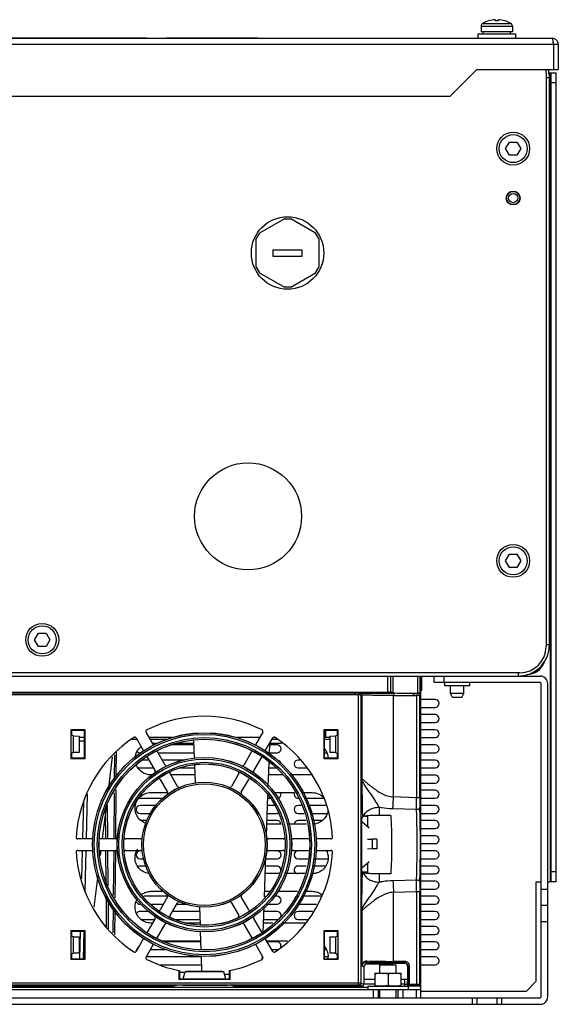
# Model space of a CAD drawing. Header units: millimetres. Extents: x 44 to 359, y 126 to 425.
# Tile 2 of 2: x 195 to 359, y 126 to 425. Entities that reach past the tile are written whole.
import ezdxf

# ---------------------------------------------------------------- set-up
doc = ezdxf.new("R2010")
doc.units = ezdxf.units.MM
doc.header["$LTSCALE"] = 36.154598
doc.layers.get('0').update_dxf_attribs({"linetype": 'CONTINUOUS'})

msp = doc.modelspace()

# ---------------------------------------------------------------- linework, layer by layer
at = {"color": 7, "linetype": 'Continuous'}
for p, q in [((339.48, 425.16), (339.48, 424.85)), ((340.47, 424.85), (340.47, 425.16)), ((335.23, 423.19), (335.23, 421.49)), ((335.23, 423.19), (344.73, 423.19)), ((335.8, 424.09), (335.84, 424.09)), ((344.12, 424.09), (344.16, 424.09)), ((344.23, 424.05), (344.23, 424.05)), ((344.23, 424.05), (344.23, 424.05)), ((344.73, 423.19), (344.73, 421.49)), ((356.88, 419.49), (45.48, 419.49)), ((188.68, 419.69), (233.68, 419.69)), ((229.68, 419.69), (229.68, 419.49)), ((233.68, 419.69), (233.68, 419.49)), ((239.68, 419.49), (239.68, 419.69)), ((239.68, 419.69), (267.48, 419.69)), ((267.48, 419.69), (267.48, 419.49)), ((334.23, 420.89), (334.23, 419.49)), ((334.23, 420.89), (345.73, 420.89)), ((344.73, 421.49), (335.23, 421.49)), ((335.83, 420.89), (335.83, 421.49)), ((344.12, 420.89), (344.12, 421.49)), ((345.73, 420.89), (345.73, 419.49)), ((43.68, 417.69), (358.68, 417.69)), ((357.18, 417.69), (357.18, 409.99)), ((358.68, 417.69), (358.68, 409.99)), ((325.88, 401.89), (333.98, 409.99)), ((333.98, 409.99), (358.68, 409.99)), ((354.98, 408.99), (354.98, 234.79)), ((355.98, 407.49), (354.98, 407.49)), ((355.58, 408.99), (357.98, 408.99)), ((355.98, 235.29), (355.98, 407.49)), ((356.18, 408.99), (356.18, 163.29)), ((356.48, 163.29), (356.48, 408.99)), ((357.98, 163.29), (357.98, 408.99)), ((357.98, 405.99), (356.48, 405.99)), ((110.38, 401.89), (325.88, 401.89)), ((342.67, 385.99), (343.82, 387.99)), ((343.82, 383.99), (342.67, 385.99)), ((343.82, 387.99), (346.13, 387.99)), ((346.13, 387.99), (347.29, 385.99)), ((347.29, 385.99), (346.13, 383.99)), ((346.13, 383.99), (343.82, 383.99)), ((275.5, 364.7), (267.96, 360.34)), ((275.5, 364.7), (277.46, 364.7)), ((285, 360.34), (277.46, 364.7)), ((267.96, 360.34), (266.98, 358.65)), ((285.98, 358.65), (285, 360.34)), ((266.98, 349.94), (266.98, 358.65)), ((285.98, 358.65), (285.98, 349.94)), ((272.01, 355.29), (272.01, 353.29)), ((272.01, 355.29), (280.95, 355.29)), ((272.01, 353.29), (280.95, 353.29)), ((280.95, 353.29), (280.95, 355.29)), ((266.98, 349.94), (267.96, 348.24)), ((285, 348.24), (285.98, 349.94)), ((267.96, 348.24), (275.5, 343.89)), ((277.46, 343.89), (285, 348.24)), ((277.46, 343.89), (275.5, 343.89)), ((342.67, 260.79), (343.82, 262.79)), ((343.82, 258.79), (342.67, 260.79)), ((343.82, 262.79), (346.13, 262.79)), ((346.13, 262.79), (347.29, 260.79)), ((347.29, 260.79), (346.13, 258.79)), ((346.13, 258.79), (343.82, 258.79)), ((199.67, 236.79), (200.82, 238.79)), ((200.82, 234.79), (199.67, 236.79)), ((200.82, 238.79), (203.13, 238.79)), ((203.13, 238.79), (204.29, 236.79)), ((204.29, 236.79), (203.13, 234.79)), ((203.13, 234.79), (200.82, 234.79)), ((355.98, 235.29), (354.98, 235.29)), ((50.78, 225.79), (353.18, 225.79)), ((346.98, 226.79), (56.98, 226.79)), ((306.81, 225.79), (306.81, 220.87)), ((307.81, 220.86), (307.81, 225.79)), ((308.48, 225.79), (308.48, 220.69)), ((316.01, 220.61), (316.01, 225.79)), ((316.77, 220.6), (316.77, 225.79)), ((316.98, 128.09), (316.98, 225.79)), ((317.28, 221.39), (317.28, 225.79)), ((320.98, 223.79), (320.98, 225.79)), ((323.98, 223.79), (323.98, 225.79)), ((346.48, 226.79), (346.48, 225.79)), ((317.28, 221.39), (316.98, 221.39)), ((353.18, 223.79), (320.98, 223.79)), ((324.18, 222.79), (324.18, 223.79)), ((331.78, 222.79), (324.18, 222.79)), ((325.98, 220.5), (325.98, 222.79)), ((329.98, 220.5), (329.98, 222.79)), ((331.78, 222.79), (331.78, 223.79)), ((353.48, 128.39), (353.48, 223.49)), ((355.48, 128.39), (355.48, 223.49)), ((97.15, 220.87), (306.81, 220.87)), ((297.86, 220.13), (106.09, 220.13)), ((107.02, 220.71), (296.94, 220.71)), ((296.94, 220.13), (296.94, 220.71)), ((297.86, 220.13), (297.86, 132.01)), ((298.98, 220.06), (298.86, 220.12)), ((298.86, 132.5), (298.86, 220.12)), ((298.98, 220.06), (298.98, 194.58)), ((308.48, 220.69), (307.81, 220.86)), ((308.62, 219.89), (315.64, 219.88)), ((308.63, 189.06), (308.63, 219.89)), ((308.88, 219.89), (308.88, 220.59)), ((314.69, 220.59), (314.88, 220.49)), ((314.69, 219.88), (314.69, 220.59)), ((314.88, 220.49), (316.98, 220.49)), ((315.64, 219.88), (315.64, 188.83)), ((316.98, 219.68), (316.6, 219.87)), ((316.6, 188.83), (316.6, 219.87)), ((316.98, 220.49), (316.77, 220.6)), ((321.28, 218.69), (316.98, 218.69)), ((329.98, 220.5), (325.98, 220.5)), ((326.57, 219.29), (325.98, 220.5)), ((329.39, 219.29), (326.57, 219.29)), ((329.39, 219.29), (329.98, 220.5)), ((316.98, 216.29), (321.28, 216.29)), ((321.28, 214.09), (316.98, 214.09)), ((215, 209.42), (210.66, 209.42)), ((210.66, 209.42), (210.83, 209.24)), ((210.66, 209.42), (210.66, 200.77)), ((215, 209.42), (214.83, 209.24)), ((215, 200.77), (215, 209.42)), ((291.8, 209.42), (287.46, 209.42)), ((287.46, 209.42), (287.63, 209.24)), ((287.46, 209.42), (287.46, 200.77)), ((291.8, 209.42), (291.63, 209.24)), ((291.8, 200.77), (291.8, 209.42)), ((316.98, 211.69), (321.28, 211.69)), ((321.28, 209.49), (316.98, 209.49)), ((214.83, 209.24), (210.83, 209.24)), ((210.83, 209.24), (210.83, 208.33)), ((211.48, 207.59), (210.87, 207.83)), ((211.48, 207.59), (213.17, 207.58)), ((211.48, 202.59), (211.48, 207.59)), ((213.17, 207.58), (213.17, 202.6)), ((214.83, 207.09), (213.17, 207.09)), ((214.83, 200.95), (214.83, 209.24)), ((229.16, 206.6), (230.73, 206.6)), ((230.37, 207.09), (229.7, 207.09)), ((230.5, 207), (232.73, 203.12)), ((235.77, 204.87), (233.53, 208.75)), ((241.41, 207.09), (234.48, 207.09)), ((234.77, 206.6), (239.92, 206.6)), ((267.97, 207.09), (261.05, 207.09)), ((268.93, 208.75), (266.69, 204.87)), ((269.72, 203.12), (271.96, 207)), ((271.73, 206.6), (273.3, 206.6)), ((272.75, 207.09), (272.08, 207.09)), ((291.63, 209.24), (287.63, 209.24)), ((287.63, 209.24), (287.63, 200.95)), ((289.29, 207.09), (287.63, 207.09)), ((287.63, 206.6), (289.29, 206.6)), ((288, 209.24), (288.02, 207.09)), ((289.29, 207.58), (290.98, 207.59)), ((289.29, 207.58), (289.29, 202.6)), ((290.98, 207.59), (291.58, 207.83)), ((290.98, 207.59), (290.98, 202.59)), ((291.63, 208.33), (291.63, 209.24)), ((316.98, 207.09), (321.28, 207.09)), ((213.17, 206.12), (214.81, 206.12)), ((235.47, 205.39), (237.01, 205.39)), ((247.99, 204.89), (241.02, 204.89)), ((242.84, 205.39), (247.97, 205.39)), ((247.95, 206.13), (248.13, 200.87)), ((270.98, 205.31), (270.87, 202.09)), ((273.28, 204.89), (270.97, 204.89)), ((270.99, 205.39), (274.63, 205.39)), ((321.28, 204.89), (316.98, 204.89)), ((210.66, 200.77), (210.83, 200.95)), ((210.66, 200.77), (215, 200.77)), ((210.83, 201.85), (210.83, 200.95)), ((210.83, 200.95), (214.83, 200.95)), ((211.48, 202.59), (210.87, 202.35)), ((213.17, 202.6), (211.48, 202.59)), ((215, 200.77), (214.83, 200.95)), ((223.26, 201.25), (222.03, 191.18)), ((223.93, 201.86), (223.87, 194.36)), ((224.44, 202.7), (224.37, 195.24)), ((233.74, 201.39), (236.26, 197.02)), ((239.29, 198.77), (236.77, 203.14)), ((237.14, 202.49), (248.07, 202.49)), ((265.69, 203.14), (263.17, 198.77)), ((266.2, 197.02), (268.72, 201.39)), ((270.88, 202.49), (273.28, 202.49)), ((287.46, 200.77), (287.63, 200.95)), ((287.46, 200.77), (291.8, 200.77)), ((287.63, 202.49), (288.16, 202.49)), ((287.63, 200.95), (291.63, 200.95)), ((290.98, 202.59), (289.29, 202.6)), ((290.98, 202.59), (291.58, 202.35)), ((291.63, 200.95), (291.63, 201.85)), ((291.8, 200.77), (291.63, 200.95)), ((316.98, 202.49), (321.28, 202.49)), ((231.68, 197.89), (235.76, 197.89)), ((234.37, 200.29), (232.52, 200.29)), ((245.05, 200.29), (238.41, 200.29)), ((243.77, 197.89), (248.23, 197.89)), ((248.2, 198.88), (248.4, 193.21)), ((270.78, 199.53), (270.52, 192.2)), ((270.72, 197.89), (273.28, 197.89)), ((280.24, 200.29), (279.68, 200.29)), ((279.68, 197.89), (282.27, 197.89)), ((321.28, 200.29), (316.98, 200.29)), ((316.98, 197.89), (321.28, 197.89)), ((235.54, 195.79), (234.98, 195.79)), ((237.77, 194.41), (240.03, 190.49)), ((243.06, 192.24), (240.8, 196.16)), ((248.31, 195.79), (241.01, 195.79)), ((261.66, 196.16), (259.4, 192.24)), ((262.43, 190.49), (264.69, 194.41)), ((274.92, 195.79), (270.65, 195.79)), ((283.98, 195.79), (277.76, 195.79)), ((321.28, 195.69), (316.98, 195.69)), ((316.98, 193.29), (321.28, 193.29)), ((215.65, 190.04), (215.31, 176.34)), ((223.83, 190.36), (223.71, 176.35)), ((224.34, 191.24), (224.21, 176.34)), ((231.68, 188.69), (238.78, 188.69)), ((234.98, 190.4), (240.03, 190.4)), ((270.43, 189.51), (270, 177.14)), ((270.4, 188.69), (271.24, 188.69)), ((272.34, 190.4), (278.6, 190.4)), ((280.88, 190.4), (283.98, 190.4)), ((281.86, 188.69), (287.59, 188.69)), ((315.64, 188.83), (308.63, 189.06)), ((316.6, 188.83), (315.64, 188.83)), ((321.28, 191.09), (316.98, 191.09)), ((316.98, 188.69), (321.28, 188.69)), ((214.33, 176.34), (214.62, 187.59)), ((221.42, 186.18), (220.21, 176.34)), ((221.72, 186.7), (221.81, 176.34)), ((236.66, 186.49), (231.68, 186.49)), ((272.54, 186.49), (270.33, 186.49)), ((280.86, 186.49), (279.68, 186.49)), ((288.49, 186.49), (283.03, 186.49)), ((315.64, 185.26), (308.45, 185.45)), ((321.28, 186.49), (316.98, 186.49)), ((221.31, 176.34), (221.24, 184.71)), ((231.68, 184.09), (234.85, 184.09)), ((270.24, 184.09), (273.28, 184.09)), ((279.68, 184.09), (281.52, 184.09)), ((283.54, 184.09), (288.6, 184.09)), ((299.07, 182.59), (299.21, 182.95)), ((299.07, 166.59), (299.07, 182.59)), ((300.03, 183.24), (300.73, 183.24)), ((300.73, 183.24), (300.73, 180.18)), ((307.8, 183.49), (304.29, 183.49)), ((316.98, 184.09), (321.28, 184.09)), ((233.82, 181.89), (231.97, 181.89)), ((274.56, 180.79), (270.13, 180.79)), ((273.28, 181.89), (270.16, 181.89)), ((282.23, 180.79), (276.58, 180.79)), ((281.99, 181.89), (279.68, 181.89)), ((286.99, 181.89), (284.01, 181.89)), ((299.07, 181.59), (301.24, 179.74)), ((321.28, 181.89), (316.98, 181.89)), ((316.98, 179.49), (321.28, 179.49)), ((321.28, 177.29), (316.98, 177.29)), ((217.27, 176.34), (212.79, 176.34)), ((224.32, 176.34), (219.28, 176.34)), ((231.86, 176.34), (227.33, 176.34)), ((275.12, 176.34), (270.6, 176.34)), ((283.18, 176.34), (278.13, 176.34)), ((289.66, 176.34), (285.18, 176.34)), ((300.73, 176.24), (302.13, 176.21)), ((303.59, 176.21), (302.13, 176.21)), ((302.13, 176.21), (302.13, 173.28)), ((303.59, 176.21), (303.59, 173.28)), ((316.98, 174.89), (321.28, 174.89)), ((212.79, 172.84), (217.27, 172.84)), ((214.03, 164.3), (214.25, 172.84)), ((215.22, 172.84), (214.92, 160.42)), ((219.28, 172.84), (224.32, 172.84)), ((219.78, 172.78), (219.6, 171.33)), ((221.43, 162.99), (221.34, 172.84)), ((221.84, 172.84), (221.93, 162.11)), ((223.68, 172.85), (223.56, 159.29)), ((224.18, 172.84), (224.05, 158.44)), ((227.33, 172.84), (231.86, 172.84)), ((232.2, 172.69), (231.68, 172.69)), ((269.8, 171.33), (269.35, 158.59)), ((273.28, 172.69), (270.26, 172.69)), ((270.6, 172.84), (275.12, 172.84)), ((278.13, 172.84), (283.18, 172.84)), ((283.18, 172.69), (279.68, 172.69)), ((285.18, 172.84), (289.66, 172.84)), ((288.1, 172.69), (285.18, 172.69)), ((302.13, 173.28), (300.73, 173.24)), ((303.59, 173.28), (302.13, 173.28)), ((303.63, 173.24), (303.59, 173.28)), ((321.28, 172.69), (316.98, 172.69)), ((231.68, 170.29), (232.96, 170.29)), ((233.59, 168.09), (231.68, 168.09)), ((273.28, 168.09), (269.68, 168.09)), ((269.76, 170.29), (273.28, 170.29)), ((279.68, 170.29), (282.63, 170.29)), ((282.16, 168.09), (279.68, 168.09)), ((287.98, 168.09), (284.18, 168.09)), ((284.64, 170.29), (288.69, 170.29)), ((299.07, 167.59), (301.24, 169.44)), ((300.73, 169), (300.73, 166.24)), ((316.98, 170.29), (321.28, 170.29)), ((321.28, 168.09), (316.98, 168.09)), ((218.86, 165.33), (217.68, 155.64)), ((273.85, 165.78), (269.6, 165.78)), ((281.67, 165.78), (275.88, 165.78)), ((299.07, 166.59), (299.21, 166.24)), ((300.73, 166.24), (299.21, 166.24)), ((307.8, 165.69), (304.29, 165.69)), ((316.98, 165.69), (321.28, 165.69)), ((357.98, 166.29), (356.48, 166.29)), ((308.45, 163.74), (315.64, 163.92)), ((321.28, 163.49), (316.98, 163.49)), ((351.98, 163.29), (353.48, 163.29)), ((351.98, 133.09), (351.98, 163.29)), ((355.48, 163.29), (356.18, 163.29)), ((357.98, 163.29), (356.48, 163.29)), ((221.54, 149.5), (221.46, 158.99)), ((240.09, 158.89), (232.8, 158.89)), ((234.98, 160.41), (238.87, 160.41)), ((240.03, 158.69), (237.77, 154.77)), ((264.69, 154.77), (262.43, 158.69)), ((269.66, 158.89), (269.36, 158.89)), ((269.41, 160.41), (271.16, 160.41)), ((273.28, 158.89), (272.44, 158.89)), ((273.52, 160.41), (279.54, 160.41)), ((286.66, 158.89), (280.94, 158.89)), ((281.81, 160.41), (283.98, 160.41)), ((308.63, 160.12), (315.64, 160.36)), ((308.63, 139.14), (308.63, 160.12)), ((315.64, 160.36), (316.6, 160.36)), ((315.64, 160.36), (315.64, 132.26)), ((316.6, 132.25), (316.6, 160.36)), ((316.98, 161.09), (321.28, 161.09)), ((321.28, 158.89), (316.98, 158.89)), ((353.48, 161.09), (355.48, 161.09)), ((221.97, 158.11), (222.05, 149.04)), ((235.18, 156.49), (238.76, 156.49)), ((240.8, 153.02), (243.06, 156.94)), ((242.8, 156.49), (246.33, 156.49)), ((249.71, 155.66), (249.9, 150.19)), ((259.4, 156.94), (261.66, 153.02)), ((269.25, 155.72), (268.98, 148.03)), ((270.03, 156.49), (273.28, 156.49)), ((279.68, 156.49), (285.27, 156.49)), ((316.98, 156.49), (321.28, 156.49)), ((353.48, 156.24), (355.48, 156.24)), ((223.53, 155.41), (223.46, 147.76)), ((224.02, 154.56), (223.96, 147.31)), ((234.64, 154.29), (231.68, 154.29)), ((249.76, 154.29), (241.53, 154.29)), ((273.28, 154.29), (269.2, 154.29)), ((284, 154.29), (279.68, 154.29)), ((298.98, 154.6), (298.98, 137.91)), ((321.28, 154.29), (316.98, 154.29)), ((231.95, 151.89), (236.1, 151.89)), ((236.26, 152.17), (233.74, 147.8)), ((235.46, 150.78), (234.98, 150.78)), ((236.77, 146.05), (239.29, 150.42)), ((242.16, 151.89), (249.84, 151.89)), ((249.88, 150.78), (245.75, 150.78)), ((263.17, 150.42), (265.69, 146.05)), ((268.72, 147.8), (266.2, 152.17)), ((272.02, 150.78), (269.08, 150.78)), ((269.12, 151.89), (273.28, 151.89)), ((281.97, 150.78), (274.96, 150.78)), ((279.68, 151.89), (282.62, 151.89)), ((316.98, 151.89), (321.28, 151.89)), ((321.28, 149.69), (316.98, 149.69)), ((353.48, 151.24), (355.48, 151.24)), ((215, 148.42), (210.66, 148.42)), ((210.66, 148.42), (210.83, 148.24)), ((210.66, 148.42), (210.66, 139.77)), ((214.83, 148.24), (210.83, 148.24)), ((210.83, 148.24), (210.83, 147.33)), ((211.48, 146.59), (210.87, 146.83)), ((211.48, 146.59), (213.17, 146.58)), ((211.48, 141.59), (211.48, 146.59)), ((213.17, 146.58), (213.17, 141.6)), ((213.42, 139.95), (213.63, 148.24)), ((214.61, 148.25), (214.4, 139.96)), ((215, 148.42), (214.83, 148.24)), ((214.83, 139.95), (214.83, 148.24)), ((215, 139.77), (215, 148.42)), ((249.97, 148.19), (250.16, 142.68)), ((291.8, 148.42), (287.46, 148.42)), ((287.46, 148.42), (287.63, 148.24)), ((287.46, 148.42), (287.46, 139.77)), ((291.63, 148.24), (287.63, 148.24)), ((287.63, 148.24), (287.63, 139.95)), ((289.29, 146.58), (290.98, 146.59)), ((289.29, 146.58), (289.29, 141.6)), ((290.98, 146.59), (291.58, 146.83)), ((290.98, 146.59), (290.98, 141.59)), ((291.8, 148.42), (291.63, 148.24)), ((291.63, 147.33), (291.63, 148.24)), ((291.8, 139.77), (291.8, 148.42)), ((316.98, 147.29), (321.28, 147.29)), ((232.73, 146.06), (230.5, 142.18)), ((233.53, 140.43), (235.77, 144.31)), ((238.31, 145.41), (250.07, 145.41)), ((250.08, 145.09), (239.08, 145.09)), ((266.69, 144.31), (268.93, 140.43)), ((271.96, 142.18), (269.72, 146.06)), ((270.1, 145.41), (276.41, 145.41)), ((273.28, 145.09), (270.28, 145.09)), ((321.28, 145.09), (316.98, 145.09)), ((210.83, 140.85), (210.83, 139.95)), ((211.48, 141.59), (210.87, 141.35)), ((213.17, 141.6), (211.48, 141.59)), ((234.83, 142.69), (239.67, 142.69)), ((249.95, 142.69), (250.16, 142.69)), ((250.23, 140.67), (250.39, 136.09)), ((268.73, 140.78), (268.69, 139.74)), ((271.67, 142.69), (273.28, 142.69)), ((287.63, 142.69), (288.12, 142.69)), ((290.98, 141.59), (289.29, 141.6)), ((290.98, 141.59), (291.58, 141.35)), ((291.63, 139.95), (291.63, 140.85)), ((316.98, 142.69), (321.28, 142.69)), ((210.66, 139.77), (210.83, 139.95)), ((210.66, 139.77), (215, 139.77)), ((210.83, 139.95), (214.83, 139.95)), ((215, 139.77), (214.83, 139.95)), ((250.24, 140.49), (233.53, 140.49)), ((237.56, 138.09), (250.32, 138.09)), ((268.93, 140.49), (268.72, 140.49)), ((287.46, 139.77), (287.63, 139.95)), ((287.46, 139.77), (291.8, 139.77)), ((288.8, 140.49), (287.63, 140.49)), ((287.63, 139.95), (291.63, 139.95)), ((291.8, 139.77), (291.63, 139.95)), ((299.67, 137.39), (298.98, 137.91)), ((300.17, 138.77), (300.67, 138.39)), ((300.67, 138.39), (308.29, 138.39)), ((304.48, 138.09), (309.48, 138.09)), ((304.48, 135.59), (304.48, 138.09)), ((308.29, 138.39), (308.98, 138.59)), ((312.02, 138.64), (308.61, 138.64)), ((312.04, 139.14), (308.63, 139.14)), ((308.98, 138.59), (311.98, 138.59)), ((309.48, 135.59), (309.48, 138.09)), ((311.98, 138.59), (312.02, 138.64)), ((312.98, 137.59), (313.02, 137.64)), ((312.98, 133.59), (312.98, 137.59)), ((313.02, 137.64), (313.54, 137.64)), ((313.02, 137.64), (313.02, 132.26)), ((313.54, 132.26), (313.54, 137.64)), ((321.28, 140.49), (316.98, 140.49)), ((316.98, 138.09), (321.28, 138.09)), ((243.53, 133.59), (243.53, 136.36)), ((243.7, 136.27), (243.7, 133.98)), ((245.27, 135.77), (243.7, 135.77)), ((244.73, 133.83), (245.34, 136)), ((245.34, 136), (245.8, 136.09)), ((257.12, 136), (245.34, 136)), ((256.65, 136.09), (245.8, 136.09)), ((257.12, 136), (256.65, 136.09)), ((257.72, 133.83), (257.12, 136)), ((258.75, 135.19), (257.34, 135.19)), ((258.75, 136.27), (258.75, 133.98)), ((258.93, 136.36), (258.93, 133.59)), ((299.67, 137.39), (299.67, 132.09)), ((302.98, 135.59), (310.98, 135.59)), ((302.98, 135.59), (302.98, 131.59)), ((306.98, 135.43), (306.98, 131.76)), ((310.98, 131.59), (310.98, 135.59)), ((297.86, 132.51), (106.09, 132.51)), ((106.09, 132.01), (297.86, 132.01)), ((241.81, 131.59), (162.15, 131.59)), ((243.23, 131.88), (241.81, 131.59)), ((244.23, 131.88), (243.23, 131.88)), ((243.53, 133.59), (244.73, 133.83)), ((258.93, 133.59), (243.53, 133.59)), ((243.7, 133.98), (244.23, 133.88)), ((244.23, 133.88), (244.23, 133.73)), ((244.72, 131.78), (244.23, 131.88)), ((257.74, 131.78), (244.72, 131.78)), ((244.73, 133.83), (257.72, 133.83)), ((257.72, 133.83), (258.93, 133.59)), ((257.74, 131.78), (258.23, 131.88)), ((258.23, 133.88), (258.75, 133.98)), ((258.23, 133.88), (258.23, 133.73)), ((259.23, 131.88), (258.23, 131.88)), ((259.23, 131.88), (260.65, 131.59)), ((299.17, 131.59), (260.65, 131.59)), ((299.17, 131.59), (298.36, 132)), ((298.86, 132.5), (299.67, 132.09)), ((302.98, 133.59), (299.67, 133.59)), ((299.67, 132.27), (302.98, 132.27)), ((300.88, 131.59), (313.08, 131.59)), ((300.88, 131.59), (300.88, 130.59)), ((312.98, 133.59), (310.98, 133.59)), ((310.98, 132.27), (311.98, 132.27)), ((311.98, 133.59), (311.98, 131.59)), ((312.77, 132.09), (311.98, 132.09)), ((312.98, 133.59), (312.77, 132.9)), ((312.77, 132.9), (312.77, 132.09)), ((312.77, 132.09), (313.02, 132.26)), ((312.94, 133.59), (312.94, 133.48)), ((312.96, 131.72), (312.96, 131.59)), ((313.54, 132.26), (313.02, 132.26)), ((313.08, 131.59), (313.08, 130.59)), ((313.52, 131.76), (313.27, 131.59)), ((315.88, 131.59), (313.27, 131.59)), ((315.62, 131.76), (313.52, 131.76)), ((313.54, 132.26), (315.64, 132.26)), ((315.91, 131.56), (315.88, 131.59)), ((316.48, 131.56), (316.1, 131.75)), ((316.6, 132.25), (316.98, 132.06)), ((348.98, 130.09), (351.98, 133.09)), ((86.98, 130.59), (316.98, 130.59)), ((300.88, 131.18), (103.08, 131.18)), ((302.48, 130.59), (302.48, 128.09)), ((303.98, 130.59), (303.98, 128.09)), ((304.48, 128.09), (304.48, 130.59)), ((309.48, 128.09), (309.48, 130.59)), ((309.98, 130.59), (309.98, 128.09)), ((311.48, 130.59), (311.48, 128.09)), ((315.48, 130.59), (315.48, 128.09)), ((316.48, 131.56), (315.91, 131.56)), ((316.98, 130.09), (348.98, 130.09)), ((50.78, 128.09), (353.18, 128.09)), ((50.78, 126.09), (353.18, 126.09)), ((332.48, 128.09), (332.48, 126.09)), ((333.98, 128.09), (333.98, 126.09)), ((339.98, 128.09), (339.98, 126.09)), ((341.48, 128.09), (341.48, 126.09))]:
    msp.add_line(p, q, dxfattribs=at)
for centre, radius in [((344.98, 385.99), 5), ((344.98, 385.99), 4.25), ((344.98, 370.99), 2.1), ((344.98, 370.99), 2), ((344.98, 370.99), 1.41), ((276.48, 354.29), 11), ((264.48, 274.29), 16.25), ((344.98, 260.79), 5), ((344.98, 260.79), 4.25), ((201.98, 236.79), 5), ((201.98, 236.79), 4.25), ((251.23, 174.59), 34), ((251.23, 174.59), 33.98), ((251.23, 174.59), 33.48), ((251.23, 174.59), 32.52), ((251.23, 174.59), 32.02), ((251.23, 174.59), 32), ((251.23, 174.59), 26.5), ((251.23, 174.59), 26.48), ((251.23, 174.59), 25.98), ((251.23, 174.59), 25.02), ((251.23, 174.59), 24.52), ((251.23, 174.59), 24.5), ((251.23, 174.59), 19), ((251.23, 174.59), 18.98), ((251.23, 174.59), 18.48)]:
    msp.add_circle(centre, radius, dxfattribs=at)
for centre, radius, start, end in [((339.98, 416.69), 8.48, 93.3469, 119.2184), ((339.98, 416.69), 8.17, 86.5259, 93.4741), ((339.98, 416.69), 8.48, 60.7816, 86.6531), ((336.23, 423.19), 1, 120, 180), ((339.98, 416.69), 8.5, 119.4729, 120), ((339.98, 416.69), 8.5, 59.9994, 60.5271), ((343.73, 423.19), 1, 0, 60), ((356.88, 417.69), 1.8, 359.9999, 90), ((340.39, 417.49), 16.79, 0.7045, 1.8604), ((346.98, 408.99), 8, 0, 7.5828), ((346.48, 407.49), 9.5, 0, 15.7895), ((346.98, 234.79), 8, 270, 360), ((346.48, 235.29), 9.5, 274.5253, 360), ((348.98, 232.29), 6, 270, 339.8007), ((353.18, 223.49), 2.3, 0, 90), ((353.18, 223.49), 0.3, 0, 90), ((321.28, 217.49), 1.2, 270, 90), ((251.23, 174.59), 39, 63.3501, 116.6499), ((321.28, 212.89), 1.2, 270, 90), ((321.28, 208.29), 1.2, 270, 90), ((251.23, 174.59), 39, 123.3501, 176.6499), ((251.23, 174.59), 39, 3.3501, 56.6499), ((246.95, 206.09), 1, 2, 14.8942), ((273.28, 203.69), 1.2, 270, 90), ((321.28, 203.69), 1.2, 270, 90), ((231.68, 203.69), 1.2, 228.8012, 270), ((283.95, 200.59), 4.83, 4.3711, 8.1862), ((231.68, 199.09), 1.2, 231.8341, 270), ((273.28, 199.09), 1.2, 0, 90), ((279.68, 199.09), 1.2, 90, 270), ((321.28, 199.09), 1.2, 270, 90), ((321.28, 194.49), 1.2, 270, 90), ((231.68, 189.89), 1.2, 258.0639, 270), ((273.28, 189.89), 1.2, 282.7784, 26.7495), ((279.68, 189.89), 1.2, 157.5312, 270), ((321.28, 189.89), 1.2, 270, 90), ((231.68, 185.29), 1.2, 90, 270), ((279.68, 185.29), 1.2, 90, 270), ((321.28, 185.29), 1.2, 270, 90), ((273.28, 185.29), 1.2, 270, 288.4564), ((273.28, 180.69), 1.2, 5.2338, 90), ((279.68, 180.69), 1.2, 90, 174.7662), ((321.28, 180.69), 1.2, 270, 90), ((321.28, 176.09), 1.2, 270, 90), ((251.23, 174.59), 39, 183.3501, 236.6499), ((231.68, 171.49), 1.2, 90, 270), ((234.98, 170.59), 4.81, 147.5566, 151.0883), ((251.23, 174.59), 39, 303.3501, 356.6499), ((273.28, 171.49), 1.2, 270, 90), ((279.68, 171.49), 1.2, 90, 270), ((321.28, 171.49), 1.2, 270, 90), ((231.68, 166.89), 1.2, 90, 122.7007), ((273.28, 166.89), 1.2, 302.6638, 90), ((279.68, 166.89), 1.2, 90, 258.3299), ((321.28, 166.89), 1.2, 270, 90), ((321.28, 162.29), 1.2, 270, 90), ((273.28, 157.69), 1.2, 270, 90), ((279.68, 157.69), 1.2, 90, 180), ((321.28, 157.69), 1.2, 270, 90), ((231.68, 157.69), 1.2, 206.5194, 270), ((231.68, 153.09), 1.2, 90, 144.2406), ((273.28, 153.09), 1.2, 270, 90), ((279.68, 153.09), 1.2, 90, 270), ((321.28, 153.09), 1.2, 270, 90), ((321.28, 148.49), 1.2, 270, 90), ((234.98, 140.59), 4.83, 138.6178, 150.4875), ((273.28, 143.89), 1.2, 339.7829, 90), ((321.28, 143.89), 1.2, 270, 90), ((234.98, 140.59), 4.83, 150.5079, 160.3855), ((273.28, 143.89), 1.2, 270, 283.7054), ((283.99, 140.59), 4.81, 351.9935, 359.9991), ((251.23, 174.59), 39, 243.3501, 258.6131), ((251.23, 174.59), 39, 281.3869, 296.6499), ((321.28, 139.29), 1.2, 270, 90), ((353.18, 128.39), 2.3, 270, 360), ((353.18, 128.39), 0.3, 270, 360)]:
    msp.add_arc(centre, radius, start, end, dxfattribs=at)
for centre, major_axis, ratio, start_param, end_param in [((308.88, 220.69), (11.9, 0), 0.008727, -3.124139, -1.570796), ((297.86, 220.12), (1, 0), 0.017455, 0.034907, 1.570796), ((306.81, 220.86), (1, 0), 0.008727, 0.034907, 1.570796), ((318.48, 220.69), (10, 0), 0.008727, -3.106686, -1.819915), ((315.6, 219.87), (1, 0), 0.017455, 0.034907, 1.53589), ((315.77, 220.6), (1, 0), 0.008727, 0.017453, 1.321678), ((210.87, 208.33), (0, 0.5), 0.087489, -4.712389, -3.176499), ((291.58, 208.33), (0, 0.5), 0.087489, -3.106686, -1.570796), ((210.87, 201.85), (0, 0.5), 0.087489, 0.034907, 1.570796), ((291.58, 201.85), (0, 0.5), 0.087489, -1.570796, -0.034907), ((210.87, 147.33), (0, 0.5), 0.087489, -4.712389, -3.176499), ((291.58, 147.33), (0, 0.5), 0.087489, -3.106686, -1.570796), ((210.87, 140.85), (0, 0.5), 0.087489, 0.034907, 1.570796), ((291.58, 140.85), (0, 0.5), 0.087489, -1.570796, -0.034907), ((300.67, 137.39), (0.801, -0.601), 0.999049, 2.214669, 3.784552), ((311.98, 137.59), (0.708, 0.708), 0.999315, -0.785056, 0.785056), ((264.81, 174.59), (45.37, 0), 0.954157, -2.058982, -2.05462), ((237.65, 174.59), (45.37, 0), 0.954157, -1.086973, -1.082611), ((299.17, 132.09), (-0.448, 0.224), 0.999239, 2.034627, 3.604814), ((313.27, 132.09), (0.416, 0.277), 0.999505, 2.553877, 4.124217), ((316.48, 132.06), (-0.448, 0.224), 0.999239, 2.034627, 3.604814)]:
    msp.add_ellipse(centre, major_axis=major_axis, ratio=ratio, start_param=start_param, end_param=end_param, dxfattribs=at)
for points, knots in [([(335.73, 424.05), (335.73, 424.05), (335.73, 424.05), (335.73, 424.05), (335.74, 424.05), (335.75, 424.05), (335.76, 424.05), (335.78, 424.05), (335.81, 424.05), (335.85, 424.05), (335.91, 424.05), (335.97, 424.05), (336.07, 424.05), (336.22, 424.05), (336.43, 424.05), (336.67, 424.05), (336.94, 424.05), (337.24, 424.05), (337.57, 424.05), (337.91, 424.05), (338.41, 424.05), (339.06, 424.05), (339.87, 424.05), (340.67, 424.05), (341.45, 424.05), (342.18, 424.05), (342.82, 424.05), (343.3, 424.05), (343.62, 424.05), (343.79, 424.05), (343.9, 424.05), (343.98, 424.05), (344.03, 424.05), (344.07, 424.05), (344.1, 424.05), (344.12, 424.05), (344.14, 424.06), (344.16, 424.05), (344.18, 424.05), (344.19, 424.05), (344.19, 424.05), (344.2, 424.05), (344.2, 424.05), (344.21, 424.05), (344.21, 424.06), (344.21, 424.06), (344.22, 424.05), (344.23, 424.05), (344.24, 424.04), (344.25, 424.04), (344.25, 424.04)], [0, 0, 0, 0, 0.000146, 0.000581, 0.001306, 0.00232, 0.003623, 0.005213, 0.009255, 0.014436, 0.020742, 0.028161, 0.036675, 0.056903, 0.081241, 0.10946, 0.141298, 0.17646, 0.214617, 0.255416, 0.298474, 0.389753, 0.485062, 0.580853, 0.673564, 0.759755, 0.836236, 0.900177, 0.926689, 0.949213, 0.958924, 0.96755, 0.975093, 0.978432, 0.981518, 0.984317, 0.986717, 0.989017, 0.991052, 0.9919, 0.99268, 0.993474, 0.994128, 0.994308, 0.994459, 0.994721, 0.99536, 0.996475, 0.997815, 1, 1, 1, 1]), ([(344.25, 424.04), (344.25, 424.04), (344.25, 424.04), (344.26, 424.03), (344.26, 424.04), (344.26, 424.04), (344.25, 424.04), (344.25, 424.04), (344.24, 424.05), (344.23, 424.05), (344.23, 424.05)], [0, 0, 0, 0, 0.105618, 0.150541, 0.163669, 0.203651, 0.294428, 0.452639, 0.688379, 1, 1, 1, 1]), ([(357.17, 418.03), (357.16, 418.23), (357.15, 418.57), (357.08, 419.04), (357.02, 419.32), (356.93, 419.49), (356.88, 419.49)], [0, 0, 0, 0, 0.383589, 0.695436, 0.90376, 1, 1, 1, 1]), ([(308.62, 219.89), (308.01, 219.89), (306.79, 219.89), (305.03, 219.9), (303.41, 219.92), (301.99, 219.94), (300.94, 219.96), (300.24, 219.98), (299.83, 219.99), (299.5, 220.01), (299.25, 220.02), (299.09, 220.04), (299, 220.04), (298.98, 220.06)], [0, 0, 0, 0, 0.192557, 0.377124, 0.547143, 0.696709, 0.820553, 0.87144, 0.914349, 0.948909, 0.974827, 0.99188, 1, 1, 1, 1]), ([(233.74, 209.45), (233.62, 209.39), (233.42, 209.16), (233.46, 208.87), (233.53, 208.75)], [0, 0, 0, 0, 0.5, 1, 1, 1, 1]), ([(268.93, 208.75), (269, 208.87), (269.03, 209.16), (268.84, 209.39), (268.72, 209.45)], [0, 0, 0, 0, 0.5, 1, 1, 1, 1]), ([(230.5, 207), (230.43, 207.12), (230.19, 207.3), (229.9, 207.24), (229.79, 207.17)], [0, 0, 0, 0, 0.5, 1, 1, 1, 1]), ([(272.67, 207.17), (272.56, 207.24), (272.26, 207.3), (272.03, 207.12), (271.96, 207)], [0, 0, 0, 0, 0.5, 1, 1, 1, 1]), ([(230.19, 200.93), (230.24, 201.59), (230.61, 202.91), (231.49, 203.96), (232.01, 204.36)], [0, 0, 0, 0, 0.500165, 1, 1, 1, 1]), ([(287.66, 203.67), (287.94, 203.33), (288.42, 202.57), (288.66, 201.71), (288.73, 201.27)], [0, 0, 0, 0, 0.499711, 1, 1, 1, 1]), ([(234.98, 195.79), (234.07, 195.79), (232.21, 196.33), (230.96, 197.81), (230.59, 198.64)], [0, 0, 0, 0, 0.500048, 1, 1, 1, 1]), ([(239.29, 198.77), (239.35, 198.66), (239.56, 198.49), (239.83, 198.52), (239.94, 198.57)], [0, 0, 0, 0, 0.499986, 1, 1, 1, 1]), ([(262.52, 198.57), (262.63, 198.52), (262.9, 198.49), (263.1, 198.66), (263.17, 198.77)], [0, 0, 0, 0, 0.500015, 1, 1, 1, 1]), ([(236.11, 196.36), (236.21, 196.43), (236.36, 196.65), (236.32, 196.91), (236.26, 197.02)], [0, 0, 0, 0, 0.500015, 1, 1, 1, 1]), ([(237.77, 194.41), (237.7, 194.53), (237.45, 194.71), (237.15, 194.65), (237.04, 194.57)], [0, 0, 0, 0, 0.499994, 1, 1, 1, 1]), ([(241.02, 196.87), (240.9, 196.81), (240.69, 196.58), (240.73, 196.28), (240.8, 196.16)], [0, 0, 0, 0, 0.500006, 1, 1, 1, 1]), ([(261.66, 196.16), (261.73, 196.28), (261.76, 196.58), (261.56, 196.81), (261.43, 196.87)], [0, 0, 0, 0, 0.499994, 1, 1, 1, 1]), ([(265.41, 194.57), (265.3, 194.65), (265, 194.71), (264.76, 194.53), (264.69, 194.41)], [0, 0, 0, 0, 0.500006, 1, 1, 1, 1]), ([(266.2, 197.02), (266.14, 196.91), (266.09, 196.65), (266.24, 196.43), (266.34, 196.36)], [0, 0, 0, 0, 0.499986, 1, 1, 1, 1]), ([(298.98, 194.58), (299, 194.61), (299.13, 194.55), (299.29, 194.43), (299.59, 194.2), (299.95, 193.89), (300.39, 193.5), (300.91, 193.06), (301.48, 192.58), (302.33, 191.88), (303.51, 191.01), (305.06, 190.06), (306.77, 189.33), (308.01, 189.1), (308.63, 189.06)], [0, 0, 0, 0, 0.007893, 0.027934, 0.060281, 0.103562, 0.156154, 0.216487, 0.283067, 0.354636, 0.508372, 0.670434, 0.835352, 1, 1, 1, 1]), ([(298.98, 194.58), (299.03, 192.59), (299.07, 189.6), (299.14, 185.72), (299.18, 183.84), (299.21, 182.95)], [0, 0, 0, 0, 0.514812, 0.77094, 1, 1, 1, 1]), ([(298.98, 194.58), (299.01, 194.31), (299.25, 193.68), (299.81, 192.7), (300.56, 191.54), (301.66, 189.91), (302.75, 188.36), (303.68, 186.91), (304.07, 186.26), (304.24, 185.96)], [0, 0, 0, 0, 0.079517, 0.19593, 0.337482, 0.488585, 0.776212, 0.89809, 1, 1, 1, 1]), ([(243.06, 192.24), (243.12, 192.14), (243.32, 191.97), (243.58, 191.99), (243.69, 192.03)], [0, 0, 0, 0, 0.499983, 1, 1, 1, 1]), ([(258.77, 192.03), (258.87, 191.99), (259.14, 191.97), (259.34, 192.14), (259.4, 192.24)], [0, 0, 0, 0, 0.500019, 1, 1, 1, 1]), ([(230.17, 185.59), (230.17, 186.22), (230.42, 187.48), (231.49, 189.08), (233.09, 190.15), (234.35, 190.4), (234.98, 190.4)], [0, 0, 0, 0, 0.250033, 0.499995, 0.74996, 1, 1, 1, 1]), ([(239.89, 189.84), (239.99, 189.91), (240.13, 190.13), (240.09, 190.39), (240.03, 190.49)], [0, 0, 0, 0, 0.500019, 1, 1, 1, 1]), ([(262.43, 190.49), (262.37, 190.39), (262.32, 190.13), (262.47, 189.91), (262.56, 189.84)], [0, 0, 0, 0, 0.499983, 1, 1, 1, 1]), ([(283.98, 190.4), (284.66, 190.4), (286.04, 190.1), (287.16, 189.25), (287.61, 188.74)], [0, 0, 0, 0, 0.50007, 1, 1, 1, 1]), ([(308.45, 185.45), (308.47, 185.7), (308.54, 186.91), (308.59, 188.11), (308.63, 189.06)], [0, 0, 0, 0, 0.211723, 1, 1, 1, 1]), ([(315.64, 185.26), (315.64, 185.52), (315.63, 186.7), (315.63, 187.89), (315.64, 188.83)], [0, 0, 0, 0, 0.213654, 1, 1, 1, 1]), ([(316.6, 188.83), (316.6, 188.56), (316.61, 187.61), (316.62, 186.66), (316.64, 185.97)], [0, 0, 0, 0, 0.276272, 1, 1, 1, 1]), ([(233.56, 181), (232.6, 181.3), (230.83, 182.54), (230.17, 184.59), (230.17, 185.59)], [0, 0, 0, 0, 0.500004, 1, 1, 1, 1]), ([(299.42, 183.09), (299.57, 183.5), (300.07, 184.32), (301.24, 185.24), (302.69, 185.81), (303.73, 185.95), (304.24, 185.96)], [0, 0, 0, 0, 0.221618, 0.473668, 0.741115, 1, 1, 1, 1]), ([(304.24, 185.96), (304.24, 185.77), (304.27, 184.95), (304.28, 184.13), (304.29, 183.49)], [0, 0, 0, 0, 0.230045, 1, 1, 1, 1]), ([(308.45, 185.45), (308.09, 185.46), (306.68, 185.53), (305.27, 185.74), (304.24, 185.96)], [0, 0, 0, 0, 0.252435, 1, 1, 1, 1]), ([(315.64, 185.26), (315.77, 185.27), (316.01, 185.3), (316.34, 185.45), (316.58, 185.69), (316.64, 185.88), (316.64, 185.97)], [0, 0, 0, 0, 0.27492, 0.552933, 0.798084, 1, 1, 1, 1]), ([(316.64, 163.21), (316.7, 164.95), (316.78, 168.74), (316.82, 174.59), (316.78, 180.44), (316.7, 184.24), (316.64, 185.97)], [0, 0, 0, 0, 0.22907, 0.5, 0.77093, 1, 1, 1, 1]), ([(288.68, 184.61), (288.57, 184.09), (288.19, 183.1), (287.16, 181.88), (285.79, 181.05), (284.75, 180.82), (284.23, 180.79)], [0, 0, 0, 0, 0.250074, 0.499991, 0.749895, 1, 1, 1, 1]), ([(299.42, 183.09), (299.37, 183.07), (299.3, 183.04), (299.23, 182.98), (299.21, 182.95)], [0, 0, 0, 0, 0.614193, 1, 1, 1, 1]), ([(304.29, 183.49), (303.71, 183.49), (302.62, 183.47), (301.19, 183.39), (300.23, 183.29), (299.69, 183.18), (299.5, 183.12), (299.42, 183.09)], [0, 0, 0, 0, 0.359967, 0.662495, 0.876312, 0.94859, 1, 1, 1, 1]), ([(307.8, 183.49), (307.89, 182.09), (308.01, 179.12), (308.05, 176.15), (308.05, 174.59)], [0, 0, 0, 0, 0.473728, 1, 1, 1, 1]), ([(315.81, 174.59), (315.81, 176.52), (315.78, 180.08), (315.71, 183.63), (315.64, 185.26)], [0, 0, 0, 0, 0.541933, 1, 1, 1, 1]), ([(212.29, 176.87), (212.29, 176.74), (212.39, 176.46), (212.66, 176.34), (212.79, 176.34)], [0, 0, 0, 0, 0.5, 1, 1, 1, 1]), ([(224.32, 176.34), (224.44, 176.34), (224.69, 176.44), (224.81, 176.68), (224.82, 176.8)], [0, 0, 0, 0, 0.499986, 1, 1, 1, 1]), ([(226.84, 176.89), (226.82, 176.76), (226.92, 176.46), (227.2, 176.34), (227.33, 176.34)], [0, 0, 0, 0, 0.500006, 1, 1, 1, 1]), ([(231.86, 176.34), (231.98, 176.34), (232.22, 176.43), (232.34, 176.67), (232.35, 176.79)], [0, 0, 0, 0, 0.499983, 1, 1, 1, 1]), ([(270.1, 176.79), (270.11, 176.67), (270.23, 176.43), (270.48, 176.34), (270.6, 176.34)], [0, 0, 0, 0, 0.500019, 1, 1, 1, 1]), ([(275.12, 176.34), (275.26, 176.34), (275.54, 176.46), (275.63, 176.76), (275.62, 176.89)], [0, 0, 0, 0, 0.499994, 1, 1, 1, 1]), ([(277.64, 176.8), (277.65, 176.68), (277.76, 176.44), (278.01, 176.34), (278.13, 176.34)], [0, 0, 0, 0, 0.500015, 1, 1, 1, 1]), ([(289.66, 176.34), (289.79, 176.34), (290.07, 176.46), (290.17, 176.74), (290.16, 176.87)], [0, 0, 0, 0, 0.5, 1, 1, 1, 1]), ([(308.05, 174.59), (308.05, 173.03), (308.01, 170.06), (307.89, 167.1), (307.8, 165.69)], [0, 0, 0, 0, 0.526272, 1, 1, 1, 1]), ([(315.64, 163.92), (315.71, 165.55), (315.78, 169.11), (315.81, 172.66), (315.81, 174.59)], [0, 0, 0, 0, 0.458068, 1, 1, 1, 1]), ([(212.79, 172.84), (212.66, 172.84), (212.39, 172.73), (212.29, 172.45), (212.29, 172.31)], [0, 0, 0, 0, 0.5, 1, 1, 1, 1]), ([(224.82, 172.38), (224.81, 172.51), (224.69, 172.75), (224.44, 172.84), (224.32, 172.84)], [0, 0, 0, 0, 0.500015, 1, 1, 1, 1]), ([(227.33, 172.84), (227.2, 172.84), (226.92, 172.72), (226.82, 172.43), (226.84, 172.3)], [0, 0, 0, 0, 0.499994, 1, 1, 1, 1]), ([(234.3, 165.83), (233.74, 165.91), (232.63, 166.28), (231.27, 167.37), (230.37, 168.87), (230.17, 170.02), (230.17, 170.59)], [0, 0, 0, 0, 0.250142, 0.500078, 0.750007, 1, 1, 1, 1]), ([(232.35, 172.4), (232.34, 172.52), (232.22, 172.75), (231.98, 172.84), (231.86, 172.84)], [0, 0, 0, 0, 0.500019, 1, 1, 1, 1]), ([(270.6, 172.84), (270.48, 172.84), (270.23, 172.75), (270.11, 172.52), (270.1, 172.4)], [0, 0, 0, 0, 0.499983, 1, 1, 1, 1]), ([(275.62, 172.3), (275.63, 172.43), (275.54, 172.72), (275.26, 172.84), (275.12, 172.84)], [0, 0, 0, 0, 0.500006, 1, 1, 1, 1]), ([(278.13, 172.84), (278.01, 172.84), (277.76, 172.75), (277.65, 172.51), (277.64, 172.38)], [0, 0, 0, 0, 0.499986, 1, 1, 1, 1]), ([(288.79, 170.59), (288.79, 169.97), (288.54, 168.7), (287.47, 167.1), (285.87, 166.03), (284.6, 165.78), (283.98, 165.78)], [0, 0, 0, 0, 0.250034, 0.499994, 0.74996, 1, 1, 1, 1]), ([(290.16, 172.31), (290.17, 172.45), (290.07, 172.73), (289.79, 172.84), (289.66, 172.84)], [0, 0, 0, 0, 0.5, 1, 1, 1, 1]), ([(298.98, 154.6), (299.01, 155.57), (299.05, 158.07), (299.11, 161.95), (299.17, 164.86), (299.21, 166.24)], [0, 0, 0, 0, 0.250313, 0.644871, 1, 1, 1, 1]), ([(299.21, 166.24), (299.23, 166.21), (299.3, 166.15), (299.37, 166.12), (299.42, 166.1)], [0, 0, 0, 0, 0.385816, 1, 1, 1, 1]), ([(304.29, 165.69), (303.71, 165.69), (302.62, 165.71), (301.19, 165.79), (300.23, 165.9), (299.69, 166.01), (299.5, 166.06), (299.42, 166.1)], [0, 0, 0, 0, 0.359963, 0.662491, 0.876308, 0.948587, 1, 1, 1, 1]), ([(299.42, 166.1), (299.57, 165.68), (300.07, 164.87), (301.24, 163.95), (302.69, 163.37), (303.73, 163.23), (304.24, 163.22)], [0, 0, 0, 0, 0.22162, 0.473672, 0.741118, 1, 1, 1, 1]), ([(304.29, 165.69), (304.29, 165.47), (304.28, 164.65), (304.26, 163.83), (304.24, 163.22)], [0, 0, 0, 0, 0.269153, 1, 1, 1, 1]), ([(304.24, 163.22), (304.07, 162.93), (303.68, 162.28), (302.75, 160.83), (301.66, 159.27), (300.56, 157.65), (299.81, 156.49), (299.25, 155.5), (299.01, 154.87), (298.98, 154.6)], [0, 0, 0, 0, 0.10191, 0.22379, 0.511418, 0.662516, 0.804071, 0.920483, 1, 1, 1, 1]), ([(304.24, 163.22), (304.58, 163.3), (305.97, 163.57), (307.39, 163.71), (308.45, 163.74)], [0, 0, 0, 0, 0.24712, 1, 1, 1, 1]), ([(308.45, 163.74), (308.47, 163.48), (308.54, 162.28), (308.59, 161.07), (308.63, 160.12)], [0, 0, 0, 0, 0.212178, 1, 1, 1, 1]), ([(315.64, 160.36), (315.63, 160.69), (315.63, 161.88), (315.63, 163.06), (315.64, 163.92)], [0, 0, 0, 0, 0.276269, 1, 1, 1, 1]), ([(315.64, 163.92), (315.77, 163.92), (316.01, 163.88), (316.34, 163.73), (316.58, 163.5), (316.64, 163.3), (316.64, 163.21)], [0, 0, 0, 0, 0.274917, 0.552928, 0.798081, 1, 1, 1, 1]), ([(316.64, 163.21), (316.64, 163.01), (316.61, 162.06), (316.6, 161.11), (316.6, 160.36)], [0, 0, 0, 0, 0.213677, 1, 1, 1, 1]), ([(232.19, 159.52), (232.59, 159.8), (233.49, 160.25), (234.48, 160.41), (234.98, 160.41)], [0, 0, 0, 0, 0.500001, 1, 1, 1, 1]), ([(240.03, 158.69), (240.09, 158.8), (240.13, 159.05), (239.99, 159.27), (239.89, 159.34)], [0, 0, 0, 0, 0.499983, 1, 1, 1, 1]), ([(262.56, 159.34), (262.47, 159.27), (262.32, 159.05), (262.37, 158.8), (262.43, 158.69)], [0, 0, 0, 0, 0.500019, 1, 1, 1, 1]), ([(283.98, 160.41), (284.51, 160.41), (285.58, 160.23), (286.53, 159.71), (286.94, 159.38)], [0, 0, 0, 0, 0.50004, 1, 1, 1, 1]), ([(308.63, 160.12), (308.01, 160.09), (306.77, 159.86), (305.06, 159.12), (303.51, 158.17), (302.33, 157.3), (301.48, 156.61), (300.91, 156.13), (300.39, 155.69), (299.95, 155.3), (299.59, 154.99), (299.29, 154.75), (299.13, 154.64), (299, 154.58), (298.98, 154.6)], [0, 0, 0, 0, 0.164649, 0.329565, 0.491627, 0.645361, 0.716931, 0.783511, 0.843844, 0.896437, 0.939718, 0.972065, 0.992107, 1, 1, 1, 1]), ([(234.98, 150.78), (234.35, 150.78), (233.08, 151.03), (231.48, 152.1), (230.41, 153.7), (230.16, 154.97), (230.16, 155.59)], [0, 0, 0, 0, 0.250041, 0.500007, 0.749966, 1, 1, 1, 1]), ([(243.69, 157.15), (243.58, 157.2), (243.32, 157.21), (243.12, 157.05), (243.06, 156.94)], [0, 0, 0, 0, 0.500019, 1, 1, 1, 1]), ([(259.4, 156.94), (259.34, 157.05), (259.14, 157.21), (258.87, 157.2), (258.77, 157.15)], [0, 0, 0, 0, 0.499983, 1, 1, 1, 1]), ([(236.26, 152.17), (236.32, 152.27), (236.36, 152.54), (236.21, 152.76), (236.11, 152.83)], [0, 0, 0, 0, 0.499986, 1, 1, 1, 1]), ([(237.04, 154.62), (237.15, 154.54), (237.45, 154.47), (237.7, 154.66), (237.77, 154.77)], [0, 0, 0, 0, 0.500006, 1, 1, 1, 1]), ([(240.8, 153.02), (240.73, 152.91), (240.69, 152.6), (240.9, 152.38), (241.02, 152.32)], [0, 0, 0, 0, 0.499994, 1, 1, 1, 1]), ([(261.43, 152.32), (261.56, 152.38), (261.76, 152.6), (261.73, 152.91), (261.66, 153.02)], [0, 0, 0, 0, 0.500006, 1, 1, 1, 1]), ([(264.69, 154.77), (264.76, 154.66), (265, 154.47), (265.3, 154.54), (265.41, 154.62)], [0, 0, 0, 0, 0.499994, 1, 1, 1, 1]), ([(266.34, 152.83), (266.24, 152.76), (266.09, 152.54), (266.14, 152.27), (266.2, 152.17)], [0, 0, 0, 0, 0.500015, 1, 1, 1, 1]), ([(239.94, 150.62), (239.83, 150.67), (239.56, 150.69), (239.35, 150.52), (239.29, 150.42)], [0, 0, 0, 0, 0.500015, 1, 1, 1, 1]), ([(263.17, 150.42), (263.1, 150.52), (262.9, 150.69), (262.63, 150.67), (262.52, 150.62)], [0, 0, 0, 0, 0.499986, 1, 1, 1, 1]), ([(287.66, 143.7), (288.02, 143.27), (288.6, 142.28), (288.8, 141.15), (288.8, 140.59)], [0, 0, 0, 0, 0.499942, 1, 1, 1, 1]), ([(229.79, 142.02), (229.9, 141.94), (230.19, 141.89), (230.43, 142.07), (230.5, 142.18)], [0, 0, 0, 0, 0.5, 1, 1, 1, 1]), ([(271.96, 142.18), (272.03, 142.07), (272.26, 141.89), (272.56, 141.94), (272.67, 142.02)], [0, 0, 0, 0, 0.5, 1, 1, 1, 1]), ([(233.53, 140.43), (233.46, 140.32), (233.42, 140.02), (233.62, 139.8), (233.74, 139.74)], [0, 0, 0, 0, 0.5, 1, 1, 1, 1]), ([(268.72, 139.74), (268.84, 139.8), (269.03, 140.02), (269, 140.32), (268.93, 140.43)], [0, 0, 0, 0, 0.5, 1, 1, 1, 1]), ([(300.59, 139.27), (300.36, 139.27), (299.92, 139.2), (299.41, 138.86), (299.09, 138.41), (299, 138.07), (298.98, 137.91)], [0, 0, 0, 0, 0.298031, 0.553704, 0.784312, 1, 1, 1, 1]), ([(300.17, 138.77), (299.87, 138.78), (299.31, 138.62), (299.01, 138.13), (298.98, 137.91)], [0, 0, 0, 0, 0.569357, 1, 1, 1, 1]), ([(300.17, 138.77), (300.28, 138.77), (300.45, 138.86), (300.56, 139.08), (300.59, 139.2), (300.59, 139.27)], [0, 0, 0, 0, 0.466425, 0.736308, 1, 1, 1, 1]), ([(308.61, 138.64), (307.01, 138.64), (304.19, 138.66), (301.38, 138.72), (300.17, 138.77)], [0, 0, 0, 0, 0.569217, 1, 1, 1, 1]), ([(300.59, 139.27), (301.74, 139.22), (304.42, 139.16), (307.1, 139.14), (308.63, 139.14)], [0, 0, 0, 0, 0.430778, 1, 1, 1, 1]), ([(308.61, 138.64), (308.61, 138.64), (308.61, 138.66), (308.62, 138.69), (308.62, 138.73), (308.62, 138.8), (308.62, 138.87), (308.62, 138.99), (308.63, 139.08), (308.63, 139.14)], [0, 0, 0, 0, 0.023877, 0.08324, 0.17697, 0.303662, 0.460138, 0.63627, 1, 1, 1, 1]), ([(312.04, 139.14), (312.04, 139.08), (312.04, 138.99), (312.04, 138.87), (312.04, 138.79), (312.03, 138.73), (312.03, 138.68), (312.03, 138.66), (312.03, 138.64), (312.02, 138.64)], [0, 0, 0, 0, 0.366127, 0.542705, 0.699066, 0.825105, 0.91793, 0.976486, 1, 1, 1, 1]), ([(313.02, 137.64), (313.02, 137.89), (312.81, 138.42), (312.28, 138.64), (312.02, 138.64)], [0, 0, 0, 0, 0.500218, 1, 1, 1, 1]), ([(313.54, 137.64), (313.54, 137.83), (313.46, 138.23), (313.13, 138.72), (312.63, 139.06), (312.24, 139.14), (312.04, 139.14)], [0, 0, 0, 0, 0.250104, 0.500103, 0.750041, 1, 1, 1, 1]), ([(302.98, 135.43), (303.31, 135.48), (303.97, 135.56), (304.64, 135.59), (304.98, 135.59)], [0, 0, 0, 0, 0.500417, 1, 1, 1, 1]), ([(304.98, 135.59), (305.31, 135.59), (305.98, 135.56), (306.65, 135.48), (306.98, 135.43)], [0, 0, 0, 0, 0.499583, 1, 1, 1, 1]), ([(306.98, 135.43), (307.31, 135.48), (307.97, 135.56), (308.64, 135.59), (308.98, 135.59)], [0, 0, 0, 0, 0.500417, 1, 1, 1, 1]), ([(308.98, 135.59), (309.31, 135.59), (309.98, 135.56), (310.65, 135.48), (310.98, 135.43)], [0, 0, 0, 0, 0.499583, 1, 1, 1, 1]), ([(298.86, 132.5), (298.85, 132.5), (298.82, 132.5), (298.76, 132.5), (298.67, 132.5), (298.49, 132.51), (298.22, 132.51), (297.99, 132.51), (297.86, 132.51)], [0, 0, 0, 0, 0.025125, 0.085962, 0.180489, 0.304972, 0.625192, 1, 1, 1, 1]), ([(298.36, 132), (298.36, 132), (298.34, 132), (298.31, 132), (298.27, 132), (298.18, 132.01), (298.04, 132.01), (297.92, 132.01), (297.86, 132.01)], [0, 0, 0, 0, 0.025284, 0.086172, 0.180701, 0.305154, 0.625261, 1, 1, 1, 1]), ([(298.36, 132), (298.49, 132), (298.75, 132.11), (298.86, 132.37), (298.86, 132.5)], [0, 0, 0, 0, 0.499785, 1, 1, 1, 1]), ([(304.98, 131.59), (304.64, 131.59), (303.97, 131.62), (303.31, 131.71), (302.98, 131.76)], [0, 0, 0, 0, 0.499583, 1, 1, 1, 1]), ([(306.98, 131.76), (306.65, 131.71), (305.98, 131.62), (305.31, 131.59), (304.98, 131.59)], [0, 0, 0, 0, 0.500417, 1, 1, 1, 1]), ([(308.98, 131.59), (308.64, 131.59), (307.97, 131.62), (307.31, 131.71), (306.98, 131.76)], [0, 0, 0, 0, 0.499583, 1, 1, 1, 1]), ([(310.98, 131.76), (310.65, 131.71), (309.98, 131.62), (309.31, 131.59), (308.98, 131.59)], [0, 0, 0, 0, 0.500417, 1, 1, 1, 1]), ([(313.02, 132.26), (313.02, 132.13), (313.13, 131.87), (313.39, 131.76), (313.52, 131.76)], [0, 0, 0, 0, 0.500034, 1, 1, 1, 1]), ([(313.52, 131.76), (313.52, 131.76), (313.52, 131.78), (313.53, 131.8), (313.53, 131.85), (313.53, 131.91), (313.54, 131.99), (313.54, 132.1), (313.54, 132.2), (313.54, 132.26)], [0, 0, 0, 0, 0.02316, 0.082274, 0.175825, 0.300108, 0.450654, 0.621946, 1, 1, 1, 1]), ([(315.64, 132.26), (315.64, 132.19), (315.64, 132.1), (315.63, 131.99), (315.63, 131.91), (315.63, 131.85), (315.63, 131.8), (315.62, 131.78), (315.62, 131.76), (315.62, 131.76)], [0, 0, 0, 0, 0.377988, 0.549224, 0.699743, 0.824066, 0.917669, 0.976816, 1, 1, 1, 1]), ([(316.1, 131.75), (316.1, 131.75), (316.08, 131.75), (316.06, 131.75), (316.01, 131.75), (315.92, 131.76), (315.79, 131.76), (315.68, 131.76), (315.62, 131.76)], [0, 0, 0, 0, 0.025301, 0.085803, 0.179444, 0.303222, 0.623334, 1, 1, 1, 1]), ([(315.64, 132.26), (315.76, 132.26), (315.98, 132.26), (316.25, 132.26), (316.42, 132.25), (316.51, 132.25), (316.57, 132.25), (316.59, 132.25), (316.6, 132.25)], [0, 0, 0, 0, 0.377213, 0.696897, 0.820696, 0.914572, 0.974978, 1, 1, 1, 1]), ([(316.1, 131.75), (316.23, 131.75), (316.49, 131.86), (316.6, 132.12), (316.6, 132.25)], [0, 0, 0, 0, 0.499785, 1, 1, 1, 1])]:
    msp.add_open_spline(points, degree=3, knots=knots, dxfattribs=at)
for points in [[(230.17, 170.59), (230.17, 171.39), (230.38, 172.22), (230.77, 172.92)], [(288.19, 172.92), (288.58, 172.22), (288.79, 171.39), (288.79, 170.59)], [(230.16, 155.59), (230.16, 156.44), (230.4, 157.31), (230.83, 158.04)]]:
    msp.add_open_spline(points, degree=3, dxfattribs=at)

doc.saveas('drawing.dxf')
